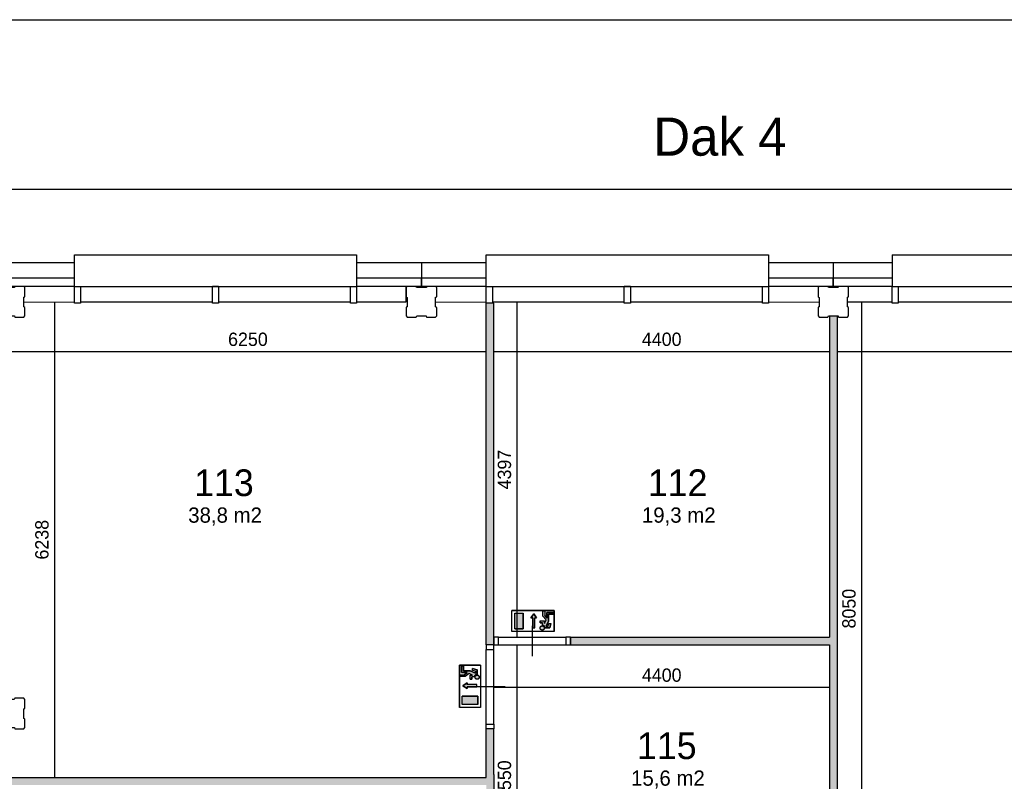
# Model space of a CAD drawing. Extents: x 126249 to 198477, y 373 to 102273.
# Tile 40 of 54: x 143582 to 156491, y 92283 to 102273. Entities that reach past the tile are written whole.
import ezdxf

# ---------------------------------------------------------------- set-up
doc = ezdxf.new("R2010")
doc.units = 0
doc.header["$MEASUREMENT"] = 0
doc.header["$PDMODE"] = 35
doc.header["$PDSIZE"] = -0.5
doc.layers.get('0').update_dxf_attribs({"linetype": 'CONTINUOUS'})
doc.layers.get('DEFPOINTS').update_dxf_attribs({"linetype": 'CONTINUOUS'})
for name, color, linetype in [('AL21----_BUITENWAND', 252, 'CONTINUOUS'), ('AL22----_BINNENWAND', 252, 'CONTINUOUS'), ('AL31----_BUITENKOZIJN', 252, 'CONTINUOUS'), ('AL32----_BINNENKOZIJN', 252, 'CONTINUOUS'), ('AM$1A---_MAATVOERING', 252, 'CONTINUOUS'), ('Betonpalen', 252, 'CONTINUOUS'), ('Brandweer', 252, 'CONTINUOUS'), ('LAYER01', 252, 'CONTINUOUS'), ('M2', 252, 'CONTINUOUS'), ('UNUSEDHATCH', 252, 'CONTINUOUS')]:
    doc.layers.add(name, color=color, linetype=linetype)
doc.styles.add('B-01', font='b-gbp')
doc.dimstyles.new('BBA_STAND', dxfattribs={"dimtxt": 175, "dimasz": 1, "dimexe": 1, "dimexo": 0.001, "dimgap": 75, "dimtad": 1, "dimdec": 0, "dimzin": 0, "dimdsep": 46, "dimtxsty": 'B-01', "dimblk": 'NONE', "dimblk1": 'NONE', "dimblk2": 'PIJL1', "dimcen": 1, "dimse1": 1, "dimse2": 1, "dimclrd": 256, "dimclre": 1, "dimclrt": 256, "dimadec": 0, "dimazin": 0, "dimtfac": 1, "dimtdec": 0, "dimtmove": 0, "dimatfit": 0, "dimldrblk": 'PIJL1', "dimfxl": 1, "dimtolj": 1, "dimtzin": 0, "dimarcsym": 0})

# ---------------------------------------------------------------- blocks, each defined once
blk = doc.blocks.new('*D23')
at = {"layer": 'AM$1A---_MAATVOERING', "lineweight": -2, "transparency": 16777216}
blk.add_line((181763, 100045), (142935, 100045), dxfattribs=at)
at = {"layer": 'DEFPOINTS', "color": 0, "transparency": 16777216}
for p in [(142935, 100045), (142935, 99087), (181763, 99087)]:
    blk.add_point(p, dxfattribs=at)
at = {"layer": 'AM$1A---_MAATVOERING', "transparency": 16777216, "insert": (162349, 100208), "char_height": 175, "attachment_point": 5, "style": 'B-01'}
blk.add_mtext('\\A1;38828', dxfattribs=at)
blk = doc.blocks.new('_None')
blk = doc.blocks.new('PIJL1')
at = {"color": 1, "linetype": 'ByBlock'}
blk.add_line((0, 83), (0, -83), dxfattribs=at)
blk.add_solid([(-100, 17), (-100, -17), (0, 0)], dxfattribs=at)
blk = doc.blocks.new('*D31')
at = {"layer": 'AM$1A---_MAATVOERING', "lineweight": -2, "transparency": 16777216}
blk.add_line((162309, 97917), (154299, 97917), dxfattribs=at)
at = {"layer": 'DEFPOINTS', "color": 0, "transparency": 16777216}
for p in [(154299, 97917), (154299, 97917), (162309, 97917)]:
    blk.add_point(p, dxfattribs=at)
at = {"layer": 'AM$1A---_MAATVOERING', "transparency": 16777216, "insert": (158304, 98080), "char_height": 175, "attachment_point": 5, "style": 'B-01'}
blk.add_mtext('\\A1;8010', dxfattribs=at)
blk = doc.blocks.new('*D32')
at = {"layer": 'AM$1A---_MAATVOERING', "lineweight": -2, "transparency": 16777216}
blk.add_line((154199, 97917), (149799, 97917), dxfattribs=at)
at = {"layer": 'DEFPOINTS', "color": 0, "transparency": 16777216}
for p in [(149799, 97917), (149799, 97917), (154199, 97917)]:
    blk.add_point(p, dxfattribs=at)
at = {"layer": 'AM$1A---_MAATVOERING', "transparency": 16777216, "insert": (151999, 98080), "char_height": 175, "attachment_point": 5, "style": 'B-01'}
blk.add_mtext('\\A1;4400', dxfattribs=at)
blk = doc.blocks.new('*D33')
at = {"layer": 'AM$1A---_MAATVOERING', "lineweight": -2, "transparency": 16777216}
blk.add_line((149699, 97917), (143449, 97917), dxfattribs=at)
at = {"layer": 'DEFPOINTS', "color": 0, "transparency": 16777216}
for p in [(143449, 97917), (143449, 97917), (149699, 97917)]:
    blk.add_point(p, dxfattribs=at)
at = {"layer": 'AM$1A---_MAATVOERING', "transparency": 16777216, "insert": (146574, 98080), "char_height": 175, "attachment_point": 5, "style": 'B-01'}
blk.add_mtext('\\A1;6250', dxfattribs=at)
blk = doc.blocks.new('*D34')
at = {"layer": 'AM$1A---_MAATVOERING', "lineweight": -2, "transparency": 16777216}
blk.add_line((144036, 98571), (144036, 92333), dxfattribs=at)
at = {"layer": 'DEFPOINTS', "color": 0, "transparency": 16777216}
for p in [(143841, 98571), (143841, 92333), (144036, 92333)]:
    blk.add_point(p, dxfattribs=at)
at = {"layer": 'AM$1A---_MAATVOERING', "transparency": 16777216, "insert": (143874, 95452), "char_height": 175, "attachment_point": 5, "rotation": 90, "style": 'B-01'}
blk.add_mtext('\\A1;6238', dxfattribs=at)
blk = doc.blocks.new('*D37')
at = {"layer": 'AM$1A---_MAATVOERING', "lineweight": -2, "transparency": 16777216}
blk.add_line((149699, 91733), (143449, 91733), dxfattribs=at)
at = {"layer": 'DEFPOINTS', "color": 0, "transparency": 16777216}
for p in [(143449, 92653), (149699, 92653), (143449, 91733)]:
    blk.add_point(p, dxfattribs=at)
at = {"layer": 'AM$1A---_MAATVOERING', "transparency": 16777216, "insert": (146574, 91896), "char_height": 175, "attachment_point": 5, "style": 'B-01'}
blk.add_mtext('\\A1;6250', dxfattribs=at)
blk = doc.blocks.new('*D38')
at = {"layer": 'AM$1A---_MAATVOERING', "lineweight": -2, "transparency": 16777216}
blk.add_line((150100, 98571), (150100, 94173), dxfattribs=at)
at = {"layer": 'DEFPOINTS', "color": 0, "transparency": 16777216}
for p in [(143792, 98571), (150100, 94173), (151091, 94173)]:
    blk.add_point(p, dxfattribs=at)
at = {"layer": 'AM$1A---_MAATVOERING', "transparency": 16777216, "insert": (149938, 96372), "char_height": 175, "attachment_point": 5, "rotation": 90, "style": 'B-01'}
blk.add_mtext('\\A1;4397', dxfattribs=at)
blk = doc.blocks.new('*D39')
at = {"layer": 'AM$1A---_MAATVOERING', "lineweight": -2, "transparency": 16777216}
blk.add_line((150100, 94073), (150100, 90523), dxfattribs=at)
at = {"layer": 'DEFPOINTS', "color": 0, "transparency": 16777216}
for p in [(151361, 94073), (150100, 90523), (151361, 90523)]:
    blk.add_point(p, dxfattribs=at)
at = {"layer": 'AM$1A---_MAATVOERING', "transparency": 16777216, "insert": (149938, 92298), "char_height": 175, "attachment_point": 5, "rotation": 90, "style": 'B-01'}
blk.add_mtext('\\A1;3550', dxfattribs=at)
blk = doc.blocks.new('*D42')
at = {"layer": 'AM$1A---_MAATVOERING', "lineweight": -2, "transparency": 16777216}
blk.add_line((154199, 93512), (149799, 93512), dxfattribs=at)
at = {"layer": 'DEFPOINTS', "color": 0, "transparency": 16777216}
for p in [(154199, 93599), (149799, 93512), (149799, 92673)]:
    blk.add_point(p, dxfattribs=at)
at = {"layer": 'AM$1A---_MAATVOERING', "transparency": 16777216, "insert": (151999, 93675), "char_height": 175, "attachment_point": 5, "style": 'B-01'}
blk.add_mtext('\\A1;4400', dxfattribs=at)
blk = doc.blocks.new('*D44')
at = {"layer": 'AM$1A---_MAATVOERING', "lineweight": -2, "transparency": 16777216}
blk.add_line((154617, 98573), (154617, 90523), dxfattribs=at)
at = {"layer": 'DEFPOINTS', "color": 0, "transparency": 16777216}
for p in [(154726, 98573), (154617, 90523), (154726, 90523)]:
    blk.add_point(p, dxfattribs=at)
at = {"layer": 'AM$1A---_MAATVOERING', "transparency": 16777216, "insert": (154455, 94548), "char_height": 175, "attachment_point": 5, "rotation": 90, "style": 'B-01'}
blk.add_mtext('\\A1;8050', dxfattribs=at)

msp = doc.modelspace()

# ---------------------------------------------------------------- hatches: boundary and pattern name
at = {"layer": 'Brandweer'}
h = msp.add_hatch(color=256, dxfattribs=at)
h.paths.add_polyline_path([(150183.4, 94488.4), (150072.4, 94488.4), (150072.4, 94285), (150183.4, 94285)])
h.paths.add_polyline_path([(150335.1, 94426.6), (150358.2, 94426.6), (150321.2, 94482.1), (150284.2, 94426.6), (150307.4, 94426.6), (150307.4, 94297.1), (150335.1, 94297.1)])
h.paths.add_polyline_path([(150457.1, 94280.3), (150457.2, 94280.4), (150459.4, 94285.4), (150459.4, 94285.6), (150460.5, 94290.1), (150460.8, 94292.9), (150460.8, 94292.9), (150460.6, 94297.4), (150460.6, 94297.6), (150460.2, 94300.2), (150460.1, 94300.3), (150458.9, 94304.4), (150458.8, 94304.6), (150457.3, 94307.7), (150457.2, 94307.9), (150454.6, 94311.8), (150451.3, 94315.1), (150451.2, 94315.2), (150448.2, 94317.5), (150448, 94317.6), (150444.8, 94319.3), (150444.7, 94319.4), (150440.6, 94320.9), (150440.5, 94320.9), (150434.5, 94321.9), (150434.5, 94321.9), (150427.8, 94321.4), (150427.8, 94321.4), (150423.5, 94320.2), (150423.4, 94320.2), (150419.1, 94318.2), (150419, 94318.1), (150416.3, 94316.3), (150416.2, 94316.2), (150411.9, 94312.1), (150411.8, 94312), (150408.9, 94307.8), (150408.8, 94307.6), (150407.3, 94304.4), (150407.2, 94304.2), (150405.7, 94298.7), (150405.7, 94298.5), (150405.4, 94295.2), (150405.4, 94294.9), (150405.5, 94291), (150405.6, 94290.7), (150406.9, 94285.2), (150406.9, 94285), (150408.7, 94280.9), (150408.9, 94280.7), (150411.1, 94277.3), (150411.2, 94277.1), (150414.2, 94273.9), (150414.3, 94273.8), (150416.3, 94272.1), (150416.4, 94272), (150418.9, 94270.3), (150419.1, 94270.2), (150421, 94269.2), (150421.1, 94269.2), (150425.2, 94267.6), (150425.2, 94267.6), (150431.4, 94266.5), (150431.5, 94266.5), (150438.7, 94267), (150438.8, 94267.1), (150444.3, 94268.9), (150444.5, 94268.9), (150448.3, 94271), (150448.4, 94271), (150452, 94273.9), (150452.2, 94274.1), (150454.4, 94276.4), (150454.4, 94276.5)])
h.paths.add_polyline_path([(150516.3, 94385.8), (150516.3, 94474.5), (150581.1, 94474.5), (150581.1, 94497.7), (150493.2, 94497.7), (150493.2, 94423.7), (150465.5, 94459.4), (150465.5, 94520.8), (150442.3, 94520.8), (150442.3, 94451.4), (150482.2, 94400.2), (150460.8, 94353.1), (150460.8, 94386.7), (150405.3, 94386.7), (150405.3, 94363.6), (150437.7, 94363.6), (150437.7, 94330.4), (150439.7, 94329.7), (150442.6, 94329), (150446.7, 94327.6), (150449.7, 94326.3), (150452.7, 94324.5), (150455.4, 94322.6), (150458.2, 94320.1), (150460, 94318.2), (150462.7, 94315), (150464.9, 94311.3), (150466.5, 94307.8), (150467.5, 94305.1), (150468.2, 94302.5), (150468.7, 94300.1), (150469.2, 94294.2), (150530.2, 94294.2), (150545.2, 94354.3), (150521.4, 94354.3), (150512.1, 94317.3), (150485.2, 94317.3)])
h = msp.add_hatch(color=256, dxfattribs=at)
h.paths.add_polyline_path([(149606.6, 93647.6), (149606.6, 93647.7), (149606.1, 93655), (149606.1, 93655), (149604.3, 93660.6), (149604.2, 93660.7), (149602.1, 93664.5), (149602.1, 93664.6), (149599.2, 93668.2), (149599.1, 93668.4), (149596.7, 93670.6), (149596.6, 93670.7), (149592.8, 93673.3), (149592.7, 93673.4), (149587.7, 93675.6), (149587.6, 93675.7), (149583, 93676.7), (149580.3, 93677), (149580.2, 93677), (149575.7, 93676.9), (149575.5, 93676.8), (149573, 93676.4), (149572.8, 93676.4), (149568.7, 93675.1), (149568.6, 93675), (149565.4, 93673.5), (149565.3, 93673.4), (149561.4, 93670.8), (149558, 93667.5), (149557.9, 93667.4), (149555.6, 93664.4), (149555.5, 93664.2), (149553.8, 93661.1), (149553.8, 93661), (149552.2, 93656.9), (149552.2, 93656.7), (149551.2, 93650.7), (149551.2, 93650.7), (149551.7, 93644), (149551.7, 93644), (149552.9, 93639.7), (149552.9, 93639.6), (149555, 93635.3), (149555, 93635.2), (149556.9, 93632.5), (149557, 93632.4), (149561, 93628.1), (149561.1, 93628), (149565.3, 93625.1), (149565.5, 93625), (149568.8, 93623.5), (149569, 93623.4), (149574.4, 93621.9), (149574.6, 93621.9), (149577.9, 93621.6), (149578.2, 93621.6), (149582.1, 93621.8), (149582.4, 93621.8), (149587.9, 93623.1), (149588.1, 93623.1), (149592.2, 93625), (149592.4, 93625.1), (149595.8, 93627.3), (149596, 93627.4), (149599.2, 93630.4), (149599.3, 93630.5), (149601, 93632.5), (149601.1, 93632.6), (149602.8, 93635.2), (149602.9, 93635.4), (149603.9, 93637.2), (149604, 93637.4), (149605.5, 93641.4), (149605.5, 93641.5)])
h.paths.add_polyline_path([(149578.9, 93746.4), (149518.8, 93761.4), (149518.8, 93737.6), (149555.8, 93728.4), (149555.8, 93701.4), (149487.4, 93732.5), (149398.6, 93732.5), (149398.6, 93797.3), (149375.5, 93797.3), (149375.5, 93709.4), (149449.4, 93709.4), (149413.8, 93681.7), (149352.3, 93681.7), (149352.3, 93658.6), (149421.7, 93658.6), (149473, 93698.5), (149520, 93677.1), (149486.4, 93677.1), (149486.4, 93621.6), (149509.6, 93621.6), (149509.6, 93653.9), (149542.7, 93653.9), (149543.4, 93655.9), (149544.1, 93658.8), (149545.5, 93662.9), (149546.8, 93665.9), (149548.6, 93668.9), (149550.6, 93671.7), (149553, 93674.5), (149554.9, 93676.3), (149557.2, 93678.2), (149559.1, 93679.5), (149561.8, 93681.1), (149565.3, 93682.8), (149568, 93683.7), (149570.6, 93684.4), (149573.1, 93684.9), (149578.9, 93685.4)])
h.paths.add_polyline_path([(149576, 93551.3), (149446.6, 93551.3), (149446.6, 93574.4), (149391.1, 93537.5), (149446.6, 93500.5), (149446.6, 93523.6), (149576, 93523.6)])
h.paths.add_polyline_path([(149588.2, 93399.6), (149384.7, 93399.6), (149384.7, 93288.6), (149588.2, 93288.6)])
at = {"layer": 'UNUSEDHATCH'}
h = msp.add_hatch(color=256, dxfattribs=at)
h.paths.add_polyline_path([(149798.8, 98553.5), (149698.8, 98553.5), (149698.8, 94073.5), (149798.8, 94073.5), (149798.8, 94173.2)])
h.paths.add_polyline_path([(149798.8, 92973.5), (149698.8, 92973.5), (149698.8, 92333), (143468.8, 92333), (143468.8, 92233), (149698.8, 92233), (149698.8, 91723.5), (149798.8, 91723.5), (149798.8, 92373.5)])
h.paths.add_polyline_path([(149698.8, 90423.5), (149798.8, 90423.5), (149798.8, 90723.5), (149698.8, 90723.5)])
h = msp.add_hatch(color=256, dxfattribs=at)
h.paths.add_polyline_path([(159198.8, 90423.5), (159198.8, 90523.5), (154568, 90523.5), (154548.8, 90504.3), (154548.8, 90423.5), (156456.2, 90423.5), (156456.2, 87723.5), (156556.2, 87723.5), (156556.2, 90423.5)])
h.paths.add_polyline_path([(155156.2, 87723.5), (155156.2, 87823.5), (153398.9, 87823.5), (153398.9, 90423.5), (153948.8, 90423.5), (153948.8, 90523.5), (153298.9, 90523.5), (153298.9, 87723.5)])
h.paths.add_polyline_path([(154298.8, 92073.5), (154298.8, 98388.4), (154198.8, 98388.4), (154198.8, 94173.5), (150802.8, 94173.2), (150802.8, 94073.5), (154198.8, 94073.5), (154199.1, 92073.5)])
h.paths.add_polyline_path([(151998.8, 90423.5), (151998.8, 90523.5), (151598.8, 90523.5), (151598.8, 90423.5)])
h.paths.add_polyline_path([(151598.8, 88073.5), (151598.8, 88572.8), (151499.1, 88572.8), (151498.8, 88572.8), (151498.8, 88073.5)])
h.paths.add_polyline_path([(151598.8, 85073.5), (151598.8, 87473.5), (151498.8, 87473.5), (151498.8, 85073.5)])
h.paths.add_polyline_path([(151498.8, 90423.5), (151498.8, 89873.5), (151598.8, 89873.5), (151598.8, 90523.5), (151548.8, 90523.5), (149798.8, 90523.5), (149798.8, 90423.5)])

# ---------------------------------------------------------------- linework, layer by layer
at = {"layer": 'AL21----_BUITENWAND'}
for points in [[(137048.8, 102273.5), (160648.8, 102273.5)], [(142934.9, 99087.5), (144298.8, 99087.5)], [(147998.8, 99087.5), (148848.8, 99087.5)], [(148848.8, 99087.5), (149698.8, 99087.5)], [(148848.8, 99087.5), (148848.8, 98887.5)], [(153398.8, 99087.5), (154248.8, 99087.5)], [(154248.8, 99087.5), (154248.8, 98887.5)], [(154248.8, 99087.5), (155018.8, 99087.5)], [(144298.8, 98773.5), (143248.9, 98773.5), (143134.9, 98887.5), (144298.8, 98887.5)], [(147998.8, 98887.5), (148848.8, 98887.5), (148848.8, 98773.5), (147998.8, 98773.5)], [(148848.8, 98887.5), (149698.8, 98887.5)], [(148848.8, 98773.5), (148848.8, 98887.5)], [(153398.8, 98887.5), (154248.8, 98887.5)], [(154248.8, 98887.5), (154248.8, 98773.5)], [(154248.8, 98773.5), (154248.8, 98887.5)], [(154248.8, 98887.5), (155018.8, 98887.5)], [(148648.8, 98573.5), (148648.8, 98773.5)], [(149698.8, 98773.5), (148848.8, 98773.5)], [(154248.8, 98773.5), (153398.8, 98773.5)], [(155018.8, 98773.5), (154248.8, 98773.5)], [(143633.8, 98569.9), (144298.8, 98573.5)], [(147998.8, 98573.5), (148648.8, 98573.5)], [(149033.8, 98569.9), (149698.8, 98573.5)], [(153398.8, 98573.5), (154063.8, 98568.9)], [(154433.8, 98573.5), (155018.8, 98573.5)]]:
    msp.add_lwpolyline(points, dxfattribs=at)
at = {"layer": 'AL22----_BINNENWAND', "ltscale": 10}
msp.add_line((150802.8, 94173.2), (150802.8, 94073.5), dxfattribs=at)
at = {"layer": 'AL22----_BINNENWAND'}
for points in [[(149698.8, 94073.5), (149698.8, 98553.5)], [(149798.8, 98553.5), (149698.8, 98553.5)], [(149798.8, 94073.5), (149798.8, 98553.5)], [(154198.8, 98388.4), (154198.8, 94173.5)], [(154198.8, 98388.4), (154298.8, 98388.4)], [(154298.8, 98388.4), (154298.8, 92073.5)], [(150802.8, 94173.2), (154198.8, 94173.5)], [(149798.8, 94073.5), (149698.8, 94073.5)], [(150802.8, 94073.5), (154198.8, 94073.5)], [(154198.8, 94073.5), (154199.1, 92073.5)], [(149698.8, 92333), (149698.8, 92973.5)], [(149798.8, 92973.5), (149698.8, 92973.5)], [(149798.8, 92373.5), (149798.8, 92973.5)], [(143468.8, 92333), (149698.8, 92333)], [(149798.8, 92373.5), (149798.8, 91723.5)]]:
    msp.add_lwpolyline(points, dxfattribs=at)
at = {"layer": 'AL31----_BUITENKOZIJN'}
for p, q in [((144378.8, 98773.5), (147918.8, 98773.5)), ((149778.8, 98773.5), (153318.8, 98773.5)), ((155098.8, 98773.5), (156868.8, 98773.5))]:
    msp.add_line(p, q, dxfattribs=at)
for points in [[(144298.8, 99187.5), (147998.8, 99187.5)], [(144298.8, 99187.5), (147998.8, 99187.5)], [(144298.8, 98773.5), (144298.8, 99187.5), (147998.8, 99187.5), (147998.8, 99087.5)], [(147998.8, 99187.5), (147998.8, 98773.5)], [(149698.8, 98773.5), (149698.8, 99187.5), (153398.8, 99187.5), (153398.8, 99087.5)], [(153398.8, 99187.5), (153398.8, 98773.5)], [(155018.8, 99187.5), (156948.8, 99187.5)], [(155018.8, 99187.5), (155018.8, 98773.5)], [(146188.8, 98773.5), (146108.8, 98773.5)], [(151588.8, 98773.5), (151508.8, 98773.5)], [(155018.8, 98773.5), (155098.8, 98773.5)], [(155018.8, 98553.5), (155018.8, 98773.5)], [(155098.8, 98773.5), (155098.8, 98553.5)], [(144378.8, 98573.5), (146108.8, 98573.5)], [(146188.8, 98573.5), (147918.8, 98573.5)], [(149778.8, 98573.5), (151508.8, 98573.5)], [(151588.8, 98573.5), (153318.8, 98573.5)], [(155098.8, 98553.5), (155018.8, 98553.5)], [(155098.8, 98573.5), (156868.8, 98573.5)]]:
    msp.add_lwpolyline(points, dxfattribs=at)
for points in [[(144298.8, 98773.5), (144378.8, 98773.5), (144378.8, 98553.5), (144298.8, 98553.5)], [(146108.8, 98773.5), (146188.8, 98773.5), (146188.8, 98553.5), (146108.8, 98553.5)], [(147918.8, 98773.5), (147998.8, 98773.5), (147998.8, 98553.5), (147918.8, 98553.5)], [(149698.8, 98773.5), (149778.8, 98773.5), (149778.8, 98553.5), (149698.8, 98553.5)], [(151508.8, 98773.5), (151588.8, 98773.5), (151588.8, 98553.5), (151508.8, 98553.5)], [(153318.8, 98773.5), (153398.8, 98773.5), (153398.8, 98553.5), (153318.8, 98553.5)]]:
    msp.add_lwpolyline(points, close=True, dxfattribs=at)
at = {"layer": 'AL32----_BINNENKOZIJN'}
for points in [[(150300.8, 94323.2), (150300.8, 94123.2), (150300.8, 93923.2)], [(149858.6, 94173.2), (150743.1, 94173.2)], [(149698.8, 93033.5), (149698.8, 94013.7)], [(149798.8, 93033.5), (149798.6, 94013.7)], [(149858.6, 94073.5), (150743.1, 94073.5)], [(149948.8, 93523.6), (149748.8, 93523.6), (149548.8, 93523.6)]]:
    msp.add_lwpolyline(points, dxfattribs=at)
for points in [[(149858.6, 94173.2), (149798.8, 94173.2), (149798.8, 94073.5), (149858.6, 94073.5)], [(150802.8, 94173.2), (150743.1, 94173.2), (150743.1, 94073.5), (150802.8, 94073.5)], [(149698.8, 94073.5), (149698.8, 94013.7), (149798.6, 94013.7), (149798.6, 94073.5)], [(149698.8, 92973.5), (149698.8, 93033.5), (149798.8, 93033.5), (149798.8, 92973.5)]]:
    msp.add_lwpolyline(points, close=True, dxfattribs=at)
at = {"layer": 'Betonpalen'}
for points in [[(143263.8, 98373.4), (143378.8, 98373.4), (143386.8, 98388.4), (143511.8, 98388.4), (143516.8, 98373.4), (143633.8, 98373.4), (143648.8, 98388.4), (143648.8, 98499.4), (143633.8, 98507.4), (143633.8, 98632.4), (143648.8, 98637.4), (143648.8, 98758.4), (143633.8, 98773.4), (143518.8, 98773.4), (143510.8, 98758.4), (143385.8, 98758.4), (143380.8, 98773.4), (143263.8, 98773.4), (143248.8, 98758.4), (143248.8, 98639.4), (143263.8, 98631.4), (143263.8, 98506.4), (143248.8, 98501.4), (143248.8, 98388.4)], [(148663.8, 98773.4), (148648.8, 98758.4)], [(148648.8, 98758.4), (148648.8, 98639.4), (148663.8, 98631.4), (148663.8, 98506.4), (148648.8, 98501.4), (148648.8, 98388.4)], [(149033.8, 98773.4), (148918.8, 98773.4), (148910.8, 98758.4), (148785.8, 98758.4), (148780.8, 98773.4), (148663.8, 98773.4)], [(149048.8, 98758.4), (149033.8, 98773.4)], [(149048.8, 98388.4), (149048.8, 98499.4), (149033.8, 98507.4), (149033.8, 98632.4), (149048.8, 98637.4), (149048.8, 98758.4)], [(154063.8, 98373.4), (154178.8, 98373.4), (154186.8, 98388.4), (154311.8, 98388.4), (154316.8, 98373.4), (154433.8, 98373.4), (154448.8, 98388.4), (154448.8, 98499.4), (154433.8, 98507.4), (154433.8, 98632.4), (154448.8, 98637.4), (154448.8, 98758.4), (154433.8, 98773.4), (154318.8, 98773.4), (154310.8, 98758.4), (154185.8, 98758.4), (154180.8, 98773.4), (154063.8, 98773.4), (154048.8, 98758.4), (154048.8, 98639.4), (154063.8, 98631.4), (154063.8, 98506.4), (154048.8, 98501.4), (154048.8, 98388.4)], [(148648.8, 98388.4), (148663.8, 98373.4)], [(148663.8, 98373.4), (148778.8, 98373.4), (148786.8, 98388.4), (148911.8, 98388.4), (148916.8, 98373.4), (149033.8, 98373.4)], [(149033.8, 98373.4), (149048.8, 98388.4)], [(154048.8, 98388.4), (154063.8, 98373.4)], [(143263.8, 92973.4), (143378.8, 92973.4), (143386.8, 92988.4), (143511.8, 92988.4), (143516.8, 92973.4), (143633.8, 92973.4), (143648.8, 92988.4), (143648.8, 93099.4), (143633.8, 93107.4), (143633.8, 93232.4), (143648.8, 93237.4), (143648.8, 93358.4), (143633.8, 93373.4), (143518.8, 93373.4), (143510.8, 93358.4), (143385.8, 93358.4), (143380.8, 93373.4), (143263.8, 93373.4), (143248.8, 93358.4), (143248.8, 93239.4), (143263.8, 93231.4), (143263.8, 93106.4), (143248.8, 93101.4), (143248.8, 92988.4)]]:
    msp.add_lwpolyline(points, dxfattribs=at)
at = {"layer": 'Brandweer'}
for p, q in [((150590.3, 94525.4), (150035.4, 94525.4)), ((150035.4, 94248), (150035.4, 94525.4)), ((150442.3, 94451.4), (150442.3, 94520.8)), ((150442.3, 94520.8), (150465.5, 94520.8)), ((150465.5, 94520.8), (150465.5, 94459.4)), ((150493.2, 94497.7), (150493.2, 94423.7)), ((150581.1, 94497.7), (150493.2, 94497.7)), ((150581.1, 94474.5), (150581.1, 94497.7)), ((150590.3, 94248), (150590.3, 94525.4)), ((150072.4, 94285), (150072.4, 94488.4)), ((150072.4, 94488.4), (150183.4, 94488.4)), ((150183.4, 94285), (150183.4, 94488.4)), ((150284.2, 94426.6), (150321.2, 94482.1)), ((150307.4, 94426.6), (150284.2, 94426.6)), ((150307.4, 94297.1), (150307.4, 94426.6)), ((150321.2, 94482.1), (150358.2, 94426.6)), ((150358.2, 94426.6), (150335.1, 94426.6)), ((150335.1, 94297.1), (150335.1, 94426.6)), ((150405.3, 94386.7), (150405.3, 94363.6)), ((150405.3, 94386.7), (150460.8, 94386.7)), ((150482.3, 94400), (150442.3, 94451.4)), ((150460.8, 94353.1), (150482.2, 94400.2)), ((150460.8, 94353.1), (150460.8, 94386.7)), ((150493.2, 94423.7), (150465.5, 94459.4)), ((150485.2, 94317.3), (150516.3, 94385.8)), ((150516.3, 94385.8), (150516.3, 94474.5)), ((150516.3, 94474.5), (150581.1, 94474.5)), ((150590.3, 94248), (150035.4, 94248)), ((150072.4, 94285), (150183.4, 94285)), ((150405.3, 94363.6), (150437.7, 94363.6)), ((150437.7, 94330), (150437.7, 94363.6)), ((150469.2, 94294.2), (150530.2, 94294.2)), ((150512.1, 94317.3), (150485.2, 94317.3)), ((150512.1, 94317.3), (150521.4, 94354.3)), ((150521.4, 94354.3), (150545.2, 94354.3)), ((150530.2, 94294.2), (150545.2, 94354.3)), ((149347.7, 93806.5), (149347.7, 93251.6)), ((149625.2, 93806.5), (149347.7, 93806.5)), ((149375.5, 93797.3), (149375.5, 93709.4)), ((149398.6, 93797.3), (149375.5, 93797.3)), ((149398.6, 93732.5), (149398.6, 93797.3)), ((149487.4, 93732.5), (149398.6, 93732.5)), ((149555.8, 93701.4), (149487.4, 93732.5)), ((149518.8, 93737.6), (149518.8, 93761.4)), ((149578.9, 93746.4), (149518.8, 93761.4)), ((149555.8, 93728.4), (149518.8, 93737.6)), ((149555.8, 93728.4), (149555.8, 93701.4)), ((149578.9, 93685.4), (149578.9, 93746.4)), ((149625.2, 93806.5), (149625.2, 93251.6)), ((149352.3, 93658.6), (149352.3, 93681.7)), ((149352.3, 93681.7), (149413.8, 93681.7)), ((149421.7, 93658.6), (149352.3, 93658.6)), ((149375.5, 93709.4), (149449.4, 93709.4)), ((149449.4, 93709.4), (149413.8, 93681.7)), ((149473.1, 93698.6), (149421.7, 93658.6)), ((149520, 93677.1), (149473, 93698.5)), ((149486.4, 93621.6), (149486.4, 93677.1)), ((149520, 93677.1), (149486.4, 93677.1)), ((149486.4, 93621.6), (149509.6, 93621.6)), ((149543.1, 93653.9), (149509.6, 93653.9)), ((149509.6, 93621.6), (149509.6, 93653.9)), ((149391.1, 93537.5), (149446.6, 93574.4)), ((149446.6, 93500.5), (149391.1, 93537.5)), ((149446.6, 93574.4), (149446.6, 93551.3)), ((149576, 93551.3), (149446.6, 93551.3)), ((149446.6, 93523.6), (149446.6, 93500.5)), ((149576, 93523.6), (149446.6, 93523.6)), ((149588.2, 93399.6), (149384.7, 93399.6)), ((149384.7, 93288.6), (149384.7, 93399.6)), ((149588.2, 93288.6), (149588.2, 93399.6)), ((149625.2, 93251.6), (149347.7, 93251.6)), ((149588.2, 93288.6), (149384.7, 93288.6))]:
    msp.add_line(p, q, dxfattribs=at)
for points in [[(150590.3, 94525.4), (150590.3, 94248), (150035.4, 94248), (150035.4, 94525.4), (150590.3, 94525.4)], [(150581.1, 94497.7), (150581.1, 94474.5), (150516.3, 94474.5), (150516.3, 94385.8), (150485.2, 94317.3), (150512.1, 94317.3), (150521.4, 94354.3), (150545.2, 94354.3), (150530.2, 94294.2), (150469.2, 94294.2), (150468.7, 94300.1), (150468.2, 94302.5), (150467.5, 94305.1), (150466.5, 94307.8), (150464.9, 94311.3), (150463.3, 94314.1), (150462, 94315.9), (150460, 94318.2), (150458.2, 94320.1), (150455.4, 94322.6), (150452.7, 94324.5), (150449.7, 94326.3), (150446.7, 94327.6), (150442.6, 94329), (150439.7, 94329.7), (150437.7, 94330.4), (150437.7, 94363.6), (150405.3, 94363.6), (150405.3, 94386.7), (150460.8, 94386.7), (150460.8, 94353.1), (150482.2, 94400.2), (150442.3, 94451.4), (150442.3, 94520.8), (150465.5, 94520.8), (150465.5, 94459.4), (150493.2, 94423.7), (150493.2, 94497.7), (150581.1, 94497.7)], [(150183.4, 94488.4), (150183.4, 94285), (150072.4, 94285), (150072.4, 94488.4), (150183.4, 94488.4)], [(150307.4, 94297.1), (150335.1, 94297.1), (150335.1, 94426.6), (150358.2, 94426.6), (150321.2, 94482.1), (150284.2, 94426.6), (150307.4, 94426.6), (150307.4, 94297.1)], [(150413.5, 94274.6), (150412.5, 94275.6), (150411.6, 94276.6), (150410.8, 94277.7), (150410, 94278.8), (150409.3, 94279.9), (150408.6, 94281.1), (150408, 94282.3), (150407.5, 94283.6), (150407, 94284.9), (150406.5, 94286.2), (150406.2, 94287.5), (150405.9, 94288.8), (150405.6, 94290.1), (150405.5, 94291.5), (150405.4, 94292.8), (150405.3, 94294.2), (150405.4, 94295.6), (150405.5, 94296.9), (150405.6, 94298.3), (150405.9, 94299.6), (150406.2, 94300.9), (150406.5, 94302.3), (150407, 94303.6), (150407.5, 94304.8), (150408, 94306.1), (150408.6, 94307.3), (150409.3, 94308.5), (150410, 94309.6), (150410.8, 94310.7), (150411.6, 94311.8), (150412.5, 94312.8), (150413.5, 94313.8), (150414.5, 94314.8), (150415.5, 94315.7), (150416.6, 94316.5), (150417.7, 94317.3), (150418.8, 94318), (150420, 94318.7), (150421.2, 94319.3), (150422.5, 94319.8), (150423.7, 94320.3), (150425, 94320.8), (150426.3, 94321.1), (150427.7, 94321.4), (150429, 94321.7), (150430.4, 94321.8), (150431.7, 94321.9), (150433.1, 94322), (150434.4, 94321.9), (150435.8, 94321.8), (150437.2, 94321.7), (150438.5, 94321.4), (150439.8, 94321.1), (150441.1, 94320.8), (150442.4, 94320.3), (150443.7, 94319.8), (150444.9, 94319.3), (150446.2, 94318.7), (150447.4, 94318), (150448.5, 94317.3), (150449.6, 94316.5), (150450.7, 94315.7), (150451.7, 94314.8), (150452.7, 94313.8), (150453.6, 94312.8), (150454.5, 94311.8), (150455.4, 94310.7), (150456.2, 94309.6), (150456.9, 94308.5), (150457.6, 94307.3), (150458.2, 94306.1), (150458.7, 94304.8), (150459.2, 94303.6), (150459.6, 94302.3), (150460, 94300.9), (150460.3, 94299.6), (150460.5, 94298.3), (150460.7, 94296.9), (150460.8, 94295.6), (150460.8, 94294.2), (150460.8, 94292.8), (150460.7, 94291.5), (150460.5, 94290.1), (150460.3, 94288.8), (150460, 94287.5), (150459.6, 94286.2), (150459.2, 94284.9), (150458.7, 94283.6), (150458.2, 94282.3), (150457.6, 94281.1), (150456.9, 94279.9), (150456.2, 94278.8), (150455.4, 94277.7), (150454.5, 94276.6), (150453.6, 94275.6), (150452.7, 94274.6), (150451.7, 94273.7), (150450.7, 94272.8), (150449.6, 94271.9), (150448.5, 94271.1), (150447.3, 94270.4), (150446.2, 94269.7), (150444.9, 94269.1), (150443.7, 94268.6), (150442.4, 94268.1), (150441.1, 94267.7), (150439.8, 94267.3), (150438.5, 94267), (150437.2, 94266.8), (150435.8, 94266.6), (150434.4, 94266.5), (150433.1, 94266.5), (150431.7, 94266.5), (150430.4, 94266.6), (150429, 94266.8), (150427.7, 94267), (150426.3, 94267.3), (150425, 94267.7), (150423.7, 94268.1), (150422.5, 94268.6), (150421.2, 94269.1), (150420, 94269.7), (150418.8, 94270.4), (150417.7, 94271.1), (150416.6, 94271.9), (150415.5, 94272.8), (150414.5, 94273.6), (150413.5, 94274.6)], [(150460.5, 94290.1), (150459.4, 94285.5), (150457.1, 94280.4), (150454.4, 94276.5), (150452.1, 94274), (150448.3, 94271), (150444.4, 94268.9), (150438.8, 94267), (150431.4, 94266.5), (150425.2, 94267.6), (150421.1, 94269.2), (150419, 94270.3), (150416.4, 94272.1), (150414.2, 94273.9), (150411.1, 94277.2), (150408.8, 94280.8), (150406.9, 94285.1), (150405.5, 94290.8), (150405.4, 94295.1), (150405.7, 94298.6), (150407.2, 94304.3), (150408.8, 94307.7), (150411.8, 94312), (150416.2, 94316.2), (150419, 94318.1), (150423.4, 94320.2), (150427.8, 94321.4), (150434.5, 94321.9), (150440.6, 94320.9), (150444.8, 94319.4), (150448.1, 94317.5), (150451.3, 94315.2), (150454.6, 94311.8), (150457.3, 94307.8), (150458.8, 94304.5), (150460.2, 94300.3), (150460.6, 94297.5), (150460.8, 94292.9), (150460.5, 94290.1)], [(150469.2, 94294.2), (150469.2, 94294.6), (150469.2, 94295), (150469.2, 94295.4), (150469.2, 94295.8), (150469.1, 94296.2), (150469.1, 94296.6), (150469.1, 94297.1), (150469.1, 94297.5), (150469, 94297.9), (150469, 94298.3), (150468.9, 94298.7), (150468.9, 94299.1), (150468.8, 94299.5), (150468.7, 94299.9), (150468.7, 94300.3), (150468.6, 94300.7), (150468.5, 94301.1), (150468.5, 94301.5), (150468.4, 94301.9), (150468.3, 94302.3), (150468.2, 94302.7), (150468.1, 94303.1), (150468, 94303.5), (150467.9, 94303.9), (150467.8, 94304.2), (150467.7, 94304.6), (150467.5, 94305), (150467.4, 94305.4), (150467.3, 94305.8), (150467.2, 94306.2), (150467, 94306.6), (150466.9, 94306.9), (150466.7, 94307.3), (150466.6, 94307.7), (150466.4, 94308.1), (150466.3, 94308.5), (150466.1, 94308.8), (150465.9, 94309.2), (150465.8, 94309.6), (150465.6, 94309.9), (150465.4, 94310.3), (150465.2, 94310.7), (150465, 94311), (150464.9, 94311.4), (150464.7, 94311.7), (150464.5, 94312.1), (150464.3, 94312.5), (150464, 94312.8), (150463.8, 94313.2), (150463.6, 94313.5), (150463.4, 94313.8), (150463.2, 94314.2), (150462.9, 94314.5), (150462.7, 94314.9), (150462.5, 94315.2), (150462.2, 94315.5), (150462, 94315.8), (150461.8, 94316.2), (150461.5, 94316.5), (150461.3, 94316.8), (150461, 94317.1), (150460.7, 94317.4), (150460.5, 94317.7), (150460.2, 94318.1), (150459.9, 94318.4), (150459.7, 94318.7), (150459.4, 94319), (150459.1, 94319.3), (150458.8, 94319.5), (150458.5, 94319.8), (150458.2, 94320.1), (150458, 94320.4), (150457.7, 94320.7), (150457.4, 94321), (150457.1, 94321.2), (150456.7, 94321.5), (150456.4, 94321.8), (150456.1, 94322), (150455.8, 94322.3), (150455.5, 94322.5), (150455.2, 94322.8), (150454.8, 94323), (150454.5, 94323.3), (150454.2, 94323.5), (150453.9, 94323.7), (150453.5, 94324), (150453.2, 94324.2), (150452.9, 94324.4), (150452.5, 94324.7), (150452.2, 94324.9), (150451.8, 94325.1), (150451.5, 94325.3), (150451.1, 94325.5), (150450.8, 94325.7), (150450.4, 94325.9), (150450, 94326.1), (150449.7, 94326.3), (150449.3, 94326.5), (150449, 94326.6), (150448.6, 94326.8), (150448.2, 94327), (150447.9, 94327.2), (150447.5, 94327.3), (150447.1, 94327.5), (150446.7, 94327.6), (150446.4, 94327.8), (150446, 94327.9), (150445.6, 94328.1), (150445.2, 94328.2), (150444.8, 94328.4), (150444.4, 94328.5), (150444.1, 94328.6), (150443.7, 94328.7), (150443.3, 94328.9), (150442.9, 94329), (150442.5, 94329.1), (150442.1, 94329.2), (150441.7, 94329.3), (150441.3, 94329.4), (150440.9, 94329.5), (150440.5, 94329.5), (150440.1, 94329.6), (150439.7, 94329.7), (150439.3, 94329.8), (150438.9, 94329.8), (150438.5, 94329.9), (150438.1, 94330), (150437.7, 94330)], [(149347.7, 93806.5), (149625.2, 93806.5), (149625.2, 93251.6), (149347.7, 93251.6), (149347.7, 93806.5)], [(149375.5, 93797.3), (149398.6, 93797.3), (149398.6, 93732.5), (149487.4, 93732.5), (149555.8, 93701.4), (149555.8, 93728.4), (149518.8, 93737.6), (149518.8, 93761.4), (149578.9, 93746.4), (149578.9, 93685.4), (149573.1, 93684.9), (149570.6, 93684.4), (149568, 93683.7), (149565.3, 93682.8), (149561.8, 93681.1), (149559.1, 93679.5), (149557.2, 93678.2), (149554.9, 93676.3), (149553, 93674.5), (149550.6, 93671.7), (149548.6, 93668.9), (149546.8, 93665.9), (149545.5, 93662.9), (149544.1, 93658.8), (149543.4, 93655.9), (149542.7, 93653.9), (149509.6, 93653.9), (149509.6, 93621.6), (149486.4, 93621.6), (149486.4, 93677.1), (149520, 93677.1), (149473, 93698.5), (149421.7, 93658.6), (149352.3, 93658.6), (149352.3, 93681.7), (149413.8, 93681.7), (149449.4, 93709.4), (149375.5, 93709.4), (149375.5, 93797.3)], [(149578.9, 93685.4), (149578.5, 93685.4), (149578.1, 93685.4), (149577.7, 93685.4), (149577.3, 93685.4), (149576.9, 93685.4), (149576.5, 93685.3), (149576.1, 93685.3), (149575.7, 93685.3), (149575.3, 93685.2), (149574.9, 93685.2), (149574.5, 93685.1), (149574.1, 93685.1), (149573.6, 93685), (149573.2, 93685), (149572.8, 93684.9), (149572.4, 93684.8), (149572, 93684.8), (149571.6, 93684.7), (149571.2, 93684.6), (149570.9, 93684.5), (149570.5, 93684.4), (149570.1, 93684.3), (149569.7, 93684.2), (149569.3, 93684.1), (149568.9, 93684), (149568.5, 93683.9), (149568.1, 93683.8), (149567.7, 93683.6), (149567.3, 93683.5), (149566.9, 93683.4), (149566.6, 93683.2), (149566.2, 93683.1), (149565.8, 93683), (149565.4, 93682.8), (149565, 93682.7), (149564.7, 93682.5), (149564.3, 93682.3), (149563.9, 93682.2), (149563.6, 93682), (149563.2, 93681.8), (149562.8, 93681.6), (149562.5, 93681.5), (149562.1, 93681.3), (149561.7, 93681.1), (149561.4, 93680.9), (149561, 93680.7), (149560.7, 93680.5), (149560.3, 93680.3), (149560, 93680.1), (149559.6, 93679.8), (149559.3, 93679.6), (149559, 93679.4), (149558.6, 93679.2), (149558.3, 93678.9), (149557.9, 93678.7), (149557.6, 93678.5), (149557.3, 93678.2), (149557, 93678), (149556.6, 93677.7), (149556.3, 93677.5), (149556, 93677.2), (149555.7, 93677), (149555.4, 93676.7), (149555.1, 93676.4), (149554.8, 93676.2), (149554.5, 93675.9), (149554.2, 93675.6), (149553.9, 93675.3), (149553.6, 93675), (149553.3, 93674.8), (149553, 93674.5), (149552.7, 93674.2), (149552.5, 93673.9), (149552.2, 93673.6), (149551.9, 93673.3), (149551.6, 93673), (149551.4, 93672.7), (149551.1, 93672.3), (149550.9, 93672), (149550.6, 93671.7), (149550.3, 93671.4), (149550.1, 93671.1), (149549.9, 93670.7), (149549.6, 93670.4), (149549.4, 93670.1), (149549.2, 93669.8), (149548.9, 93669.4), (149548.7, 93669.1), (149548.5, 93668.7), (149548.3, 93668.4), (149548, 93668), (149547.8, 93667.7), (149547.6, 93667.3), (149547.4, 93667), (149547.2, 93666.6), (149547, 93666.3), (149546.9, 93665.9), (149546.7, 93665.6), (149546.5, 93665.2), (149546.3, 93664.8), (149546.1, 93664.4), (149546, 93664.1), (149545.8, 93663.7), (149545.6, 93663.3), (149545.5, 93663), (149545.3, 93662.6), (149545.2, 93662.2), (149545, 93661.8), (149544.9, 93661.4), (149544.8, 93661.1), (149544.6, 93660.7), (149544.5, 93660.3), (149544.4, 93659.9), (149544.3, 93659.5), (149544.2, 93659.1), (149544.1, 93658.7), (149544, 93658.3), (149543.9, 93657.9), (149543.8, 93657.5), (149543.7, 93657.1), (149543.6, 93656.7), (149543.5, 93656.3), (149543.4, 93655.9), (149543.4, 93655.5), (149543.3, 93655.1), (149543.2, 93654.7), (149543.2, 93654.3), (149543.1, 93653.9)], [(149598.5, 93629.7), (149597.6, 93628.8), (149596.5, 93627.9), (149595.5, 93627), (149594.3, 93626.2), (149593.2, 93625.5), (149592, 93624.8), (149590.8, 93624.2), (149589.5, 93623.7), (149588.3, 93623.2), (149587, 93622.8), (149585.7, 93622.4), (149584.3, 93622.1), (149583, 93621.9), (149581.6, 93621.7), (149580.3, 93621.6), (149578.9, 93621.6), (149577.6, 93621.6), (149576.2, 93621.7), (149574.9, 93621.9), (149573.5, 93622.1), (149572.2, 93622.4), (149570.9, 93622.8), (149569.6, 93623.2), (149568.3, 93623.7), (149567.1, 93624.2), (149565.8, 93624.8), (149564.7, 93625.5), (149563.5, 93626.2), (149562.4, 93627), (149561.3, 93627.9), (149560.3, 93628.8), (149559.3, 93629.7), (149558.4, 93630.7), (149557.5, 93631.7), (149556.6, 93632.8), (149555.9, 93633.9), (149555.1, 93635), (149554.5, 93636.2), (149553.8, 93637.4), (149553.3, 93638.7), (149552.8, 93640), (149552.4, 93641.3), (149552, 93642.6), (149551.7, 93643.9), (149551.5, 93645.2), (149551.3, 93646.6), (149551.2, 93647.9), (149551.2, 93649.3), (149551.2, 93650.7), (149551.3, 93652), (149551.5, 93653.4), (149551.7, 93654.7), (149552, 93656.1), (149552.4, 93657.4), (149552.8, 93658.7), (149553.3, 93659.9), (149553.8, 93661.2), (149554.5, 93662.4), (149555.1, 93663.6), (149555.9, 93664.7), (149556.6, 93665.8), (149557.5, 93666.9), (149558.4, 93667.9), (149559.3, 93668.9), (149560.3, 93669.9), (149561.3, 93670.8), (149562.4, 93671.6), (149563.5, 93672.4), (149564.7, 93673.1), (149565.8, 93673.8), (149567.1, 93674.4), (149568.3, 93674.9), (149569.6, 93675.4), (149570.9, 93675.9), (149572.2, 93676.2), (149573.5, 93676.5), (149574.9, 93676.8), (149576.2, 93676.9), (149577.6, 93677), (149578.9, 93677.1), (149580.3, 93677), (149581.6, 93676.9), (149583, 93676.8), (149584.3, 93676.5), (149585.7, 93676.2), (149587, 93675.9), (149588.3, 93675.4), (149589.5, 93674.9), (149590.8, 93674.4), (149592, 93673.8), (149593.2, 93673.1), (149594.3, 93672.4), (149595.5, 93671.6), (149596.5, 93670.8), (149597.6, 93669.9), (149598.5, 93668.9), (149599.5, 93667.9), (149600.4, 93666.9), (149601.2, 93665.8), (149602, 93664.7), (149602.7, 93663.6), (149603.4, 93662.4), (149604, 93661.2), (149604.6, 93659.9), (149605, 93658.7), (149605.5, 93657.4), (149605.8, 93656), (149606.1, 93654.7), (149606.4, 93653.4), (149606.5, 93652), (149606.6, 93650.7), (149606.7, 93649.3), (149606.6, 93647.9), (149606.5, 93646.6), (149606.4, 93645.2), (149606.1, 93643.9), (149605.8, 93642.6), (149605.5, 93641.3), (149605, 93640), (149604.6, 93638.7), (149604, 93637.4), (149603.4, 93636.2), (149602.7, 93635), (149602, 93633.9), (149601.2, 93632.8), (149600.4, 93631.7), (149599.5, 93630.7), (149598.5, 93629.7)], [(149583, 93676.7), (149587.6, 93675.6), (149592.8, 93673.3), (149596.7, 93670.6), (149599.2, 93668.3), (149602.1, 93664.5), (149604.2, 93660.6), (149606.1, 93655), (149606.6, 93647.6), (149605.5, 93641.4), (149604, 93637.3), (149602.8, 93635.2), (149601.1, 93632.6), (149599.3, 93630.4), (149595.9, 93627.4), (149592.3, 93625), (149588, 93623.1), (149582.3, 93621.8), (149578.1, 93621.6), (149574.5, 93621.9), (149568.9, 93623.4), (149565.4, 93625.1), (149561.1, 93628.1), (149556.9, 93632.4), (149555, 93635.3), (149552.9, 93639.7), (149551.7, 93644), (149551.2, 93650.7), (149552.2, 93656.8), (149553.8, 93661), (149555.6, 93664.3), (149558, 93667.5), (149561.4, 93670.8), (149565.3, 93673.5), (149568.6, 93675.1), (149572.9, 93676.4), (149575.6, 93676.9), (149580.3, 93677), (149583, 93676.7)], [(149576, 93523.6), (149576, 93551.3), (149446.6, 93551.3), (149446.6, 93574.4), (149391.1, 93537.5), (149446.6, 93500.5), (149446.6, 93523.6), (149576, 93523.6)], [(149384.7, 93399.6), (149588.2, 93399.6), (149588.2, 93288.6), (149384.7, 93288.6), (149384.7, 93399.6)]]:
    msp.add_lwpolyline(points, dxfattribs=at)
for points in [[(150469.2, 94294.2), (150468.6, 94300.9), (150465.1, 94310.9), (150461.6, 94316.3), (150458.1, 94320.3), (150452, 94325), (150445.6, 94328.1), (150440.7, 94329.5), (150437.7, 94330.4), (150437.7, 94363.6), (150405.3, 94363.6), (150405.3, 94386.7), (150460.8, 94386.7), (150460.8, 94353.1), (150482.2, 94400.2), (150442.3, 94451.4), (150442.3, 94520.8), (150465.5, 94520.8), (150465.5, 94459.4), (150493.2, 94423.7), (150493.2, 94497.7), (150581.1, 94497.7), (150581.1, 94474.5), (150516.3, 94474.5), (150516.3, 94385.8), (150485.2, 94317.3), (150512.1, 94317.3), (150521.4, 94354.3), (150545.2, 94354.3), (150530.2, 94294.2)], [(149578.9, 93685.4), (149572.2, 93684.8), (149562.3, 93681.4), (149556.8, 93677.9), (149552.9, 93674.3), (149548.2, 93668.2), (149545, 93661.8), (149543.6, 93656.9), (149542.7, 93653.9), (149509.6, 93653.9), (149509.6, 93621.6), (149486.4, 93621.6), (149486.4, 93677.1), (149520, 93677.1), (149473, 93698.5), (149421.7, 93658.6), (149352.3, 93658.6), (149352.3, 93681.7), (149413.8, 93681.7), (149449.4, 93709.4), (149375.5, 93709.4), (149375.5, 93797.3), (149398.6, 93797.3), (149398.6, 93732.5), (149487.4, 93732.5), (149555.8, 93701.4), (149555.8, 93728.4), (149518.8, 93737.6), (149518.8, 93761.4), (149578.9, 93746.4)]]:
    msp.add_lwpolyline(points, close=True, dxfattribs=at)

# ---------------------------------------------------------------- texts
at = {"layer": 'LAYER01', "style": 'B-01'}
for s, height, p in [('Dak 4', 500, (151888.9, 100489.6)), ('Dak 4', 500, (151888.9, 100489.6)), ('113', 350, (145869.5, 96024.4)), ('112', 350, (151817.5, 96024.4)), ('115', 350, (151675.5, 92574.3))]:
    msp.add_text(s, height=height, rotation=0, dxfattribs=at).set_placement(p)
at = {"layer": 'M2', "char_height": 200, "width": 1805, "attachment_point": 1, "style": 'B-01'}
for s, insert in [('38,8 m2', (145791.5, 95875.2)), ('19,3 m2', (151739.5, 95875.2)), ('15,6 m2', (151597.5, 92425.1))]:
    msp.add_mtext(s, dxfattribs=dict(at, insert=insert))

# ---------------------------------------------------------------- dimensions: what is measured, and where the dimension line sits
at = {"layer": 'AM$1A---_MAATVOERING'}
for base, p1, p2, picture, middle in [((142934.8, 100045.5), (181762.7, 99087.5), (142934.8, 99087.4), '*D23', (162348.8, 100208)), ((143448.8, 97917.5), (149698.8, 97917.5), (143448.8, 97917.5), '*D33', (146573.8, 98080)), ((149798.8, 97917.5), (154198.8, 97917.5), (149798.8, 97917.5), '*D32', (151998.8, 98080)), ((154298.8, 97917.5), (162308.8, 97917.5), (154298.8, 97917.5), '*D31', (158303.8, 98080)), ((149798.8, 93512.5), (154198.9, 93599.5), (149798.8, 92673.5), '*D42', (151998.9, 93675)), ((143448.8, 91733.5), (149698.8, 92653.3), (143448.8, 92653.3), '*D37', (146573.8, 91896))]:
    dim = msp.add_linear_dim(base=base, p1=p1, p2=p2, dimstyle='BBA_STAND', dxfattribs=at)
    dim.commit()
    dim.dimension.update_dxf_attribs({"geometry": picture, "text_midpoint": middle})
for base, p1, p2, picture, middle in [((144036.4, 92333), (143840.9, 98571), (143840.9, 92333), '*D34', (143873.9, 95452)), ((150100.4427, 94173.226), (143791.9124, 98570.7153), (151091.4525, 94173.226), '*D38', (149937.9427, 96371.9707)), ((154617.4, 90523.5), (154726.3, 98573.5), (154726.3, 90523.5), '*D44', (154454.9, 94548.5)), ((150100.4, 90523.5), (151361.4, 94073.5), (151361.4, 90523.5), '*D39', (149937.9, 92298.5))]:
    dim = msp.add_linear_dim(base=base, p1=p1, p2=p2, angle=270, dimstyle='BBA_STAND', dxfattribs=at)
    dim.commit()
    dim.dimension.update_dxf_attribs({"geometry": picture, "text_midpoint": middle})

doc.saveas('drawing.dxf')
